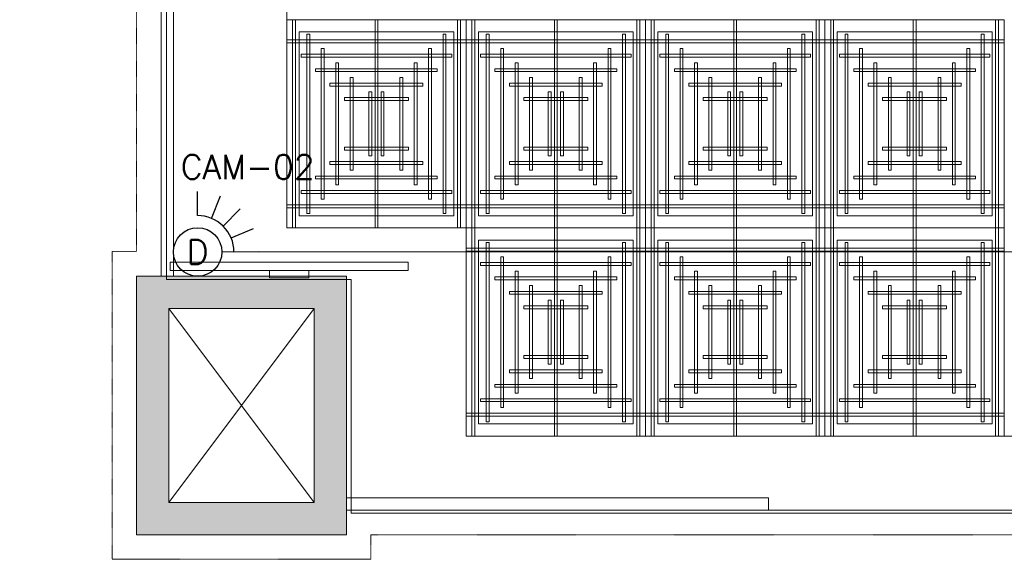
# Model space of a CAD drawing. Header units: millimetres. Extents: x 49250 to 72845, y -20157 to 18303.
# Tile 2 of 16: x 49427 to 55532, y 0 to 3344. Entities that reach past the tile are written whole.
import ezdxf
from ezdxf.enums import TextEntityAlignment as Align

# ---------------------------------------------------------------- set-up
doc = ezdxf.new("R2010")
doc.units = ezdxf.units.MM
doc.header["$MEASUREMENT"] = 0
doc.linetypes.add('HIDDENX2', pattern=[0.75, 0.5, -0.25])
doc.linetypes.add('IRISH HOUSE_FF46_HYD AIRPORT_HVAC DUCTING LAYOUT 3$0$( Dashed )', pattern=[0.75, 0.5, -0.25])
doc.layers.get('0').update_dxf_attribs({"lineweight": 5})
for name, color, linetype in [('ELV-CCTV-SYSTEM-EQP', 5, 'Continuous'), ('IRISH HOUSE_FF46_HYD AIRPORT_HVAC DUCTING LAYOUT 3$0$Flooring', 8, 'Continuous'), ('IRISH HOUSE_FF46_HYD AIRPORT_HVAC DUCTING LAYOUT 3$0$RCP LAYOUT', 8, 'Continuous')]:
    doc.layers.add(name, color=color, linetype=linetype)
for name, color, linetype, lineweight in [('IRISH HOUSE_FF46_HYD AIRPORT_HVAC DUCTING LAYOUT 3$0$00 Structural', 2, 'Continuous', 25), ('IRISH HOUSE_FF46_HYD AIRPORT_HVAC DUCTING LAYOUT 3$0$02 Furniture', 14, 'Continuous', 25), ('IRISH HOUSE_FF46_HYD AIRPORT_HVAC DUCTING LAYOUT 3$0$02_Elevation 00', 8, 'Continuous', 9), ('IRISH HOUSE_FF46_HYD AIRPORT_HVAC DUCTING LAYOUT 3$0$03 Partition', 152, 'Continuous', 25), ('IRISH HOUSE_FF46_HYD AIRPORT_HVAC DUCTING LAYOUT 3$0$08_Hatch', 140, 'Continuous', 9), ('IRISH HOUSE_FF46_HYD AIRPORT_HVAC DUCTING LAYOUT 3$0$Ceiling', 14, 'Continuous', 9), ('IRISH HOUSE_FF46_HYD AIRPORT_HVAC DUCTING LAYOUT 3$0$Furniture', 14, 'Continuous', 9), ('IRISH HOUSE_FF46_HYD AIRPORT_HVAC DUCTING LAYOUT 3$0$Grey', 8, 'Continuous', 9), ('M-MEP-ELPR-EQUIP', 6, 'Continuous', 20), ('M-MEP-ELTV-CABLE', 96, 'HIDDENX2', 20), ('M-MEP-GEN', 7, 'Continuous', 5)]:
    doc.layers.add(name, color=color, linetype=linetype, lineweight=lineweight)
doc.styles.get("Standard").update_dxf_attribs({"font": 'romans.shx'})

# ---------------------------------------------------------------- blocks, each defined once
blk = doc.blocks.new('IRISH HOUSE_FF46_HYD AIRPORT_HVAC DUCTING LAYOUT 3$0$IRISH HOUSE-RCP LAYOUT')
at = {"lineweight": 0, "ltscale": 0.25}
h = blk.add_hatch(color=8, dxfattribs=at)
h.dxf.hatch_style = 1
h.paths.add_polyline_path([(-194.6, -7416.7), (-194.6, -9019.3), (1106, -9019.3), (1106, -7416.7)])
h.paths.add_polyline_path([(5.8, -7617.1), (5.8, -8818.9), (905.6, -8818.9), (905.6, -7617.1)], flags=16)
h.paths.add_polyline_path([(0, -919.6, 1), (0, 919.6, 1)])
h = blk.add_hatch(color=8, dxfattribs=at)
h.dxf.hatch_style = 1
h.paths.add_polyline_path([(-194.6, -7416.7), (-194.6, -9019.3), (1106, -9019.3), (1106, -7416.7)])
h.paths.add_polyline_path([(5.8, -7617.1), (5.8, -8818.9), (905.6, -8818.9), (905.6, -7617.1)], flags=16)
h.paths.add_polyline_path([(919.7, 0, 1), (-919.6, 0, 1)])
h = blk.add_hatch(color=8, dxfattribs=at)
h.dxf.hatch_style = 1
h.paths.add_polyline_path([(-194.6, -7416.7), (-194.6, -9019.3), (1106, -9019.3), (1106, -7416.7)])
h.paths.add_polyline_path([(5.8, -7617.1), (5.8, -8818.9), (905.6, -8818.9), (905.6, -7617.1)], flags=16)
h.paths.add_polyline_path([(0, -919.6, 1), (0, 919.6, 1)])
at = {"color": 8, "lineweight": 0, "ltscale": 0.25}
for p, q in [((736.3, -7118.1), (736.3, -1954.5)), ((736.3, -7118.1), (736.3, -5827.2)), ((736.3, -5827.2), (1848.5, -5827.2)), ((2960.8, -5827.2), (1848.5, -5827.2)), ((1848.5, -5827.2), (1848.5, -7118.1)), ((1848.5, -5827.2), (1848.5, -7118.1)), ((2960.8, -7118.1), (2960.8, -5827.2)), ((2960.8, -5827.2), (4073.1, -5827.2)), ((2960.8, -7118.1), (2960.8, -5827.2)), ((4073.1, -5827.2), (4073.1, -7118.1)), ((5185.4, -5827.2), (4073.1, -5827.2)), ((4073.1, -5827.2), (4073.1, -7118.1)), ((5185.4, -7118.1), (5185.4, -5827.2)), ((812.5, -7041.9), (812.5, -5903.4)), ((812.5, -5903.4), (1772.3, -5903.4)), ((1772.3, -5903.4), (1772.3, -7041.9)), ((2884.6, -5903.4), (1924.7, -5903.4)), ((1924.7, -5903.4), (1924.7, -7041.9)), ((2884.6, -7041.9), (2884.6, -5903.4)), ((3037, -7041.9), (3037, -5903.4)), ((3037, -5903.4), (3996.9, -5903.4)), ((3996.9, -5903.4), (3996.9, -7041.9)), ((5109.2, -5903.4), (4149.3, -5903.4)), ((4149.3, -5903.4), (4149.3, -7041.9)), ((5109.2, -7041.9), (5109.2, -5903.4)), ((1772.3, -7041.9), (812.5, -7041.9)), ((1924.7, -7041.9), (2884.6, -7041.9)), ((3996.9, -7041.9), (3037, -7041.9)), ((4149.3, -7041.9), (5109.2, -7041.9)), ((1848.5, -7118.1), (736.3, -7118.1)), ((1848.5, -7118.1), (736.3, -7118.1)), ((1848.5, -8409.1), (1848.5, -7118.1)), ((1848.5, -7118.1), (2960.8, -7118.1)), ((1848.5, -8409.1), (1848.5, -7118.1)), ((1848.5, -7118.1), (2960.8, -7118.1)), ((4073.1, -7118.1), (2960.8, -7118.1)), ((2960.8, -7118.1), (2960.8, -8409.1)), ((4073.1, -7118.1), (2960.8, -7118.1)), ((2960.8, -7118.1), (2960.8, -8409.1)), ((4073.1, -8409.1), (4073.1, -7118.1)), ((4073.1, -7118.1), (5185.4, -7118.1)), ((4073.1, -8409.1), (4073.1, -7118.1)), ((4073.1, -7118.1), (5185.4, -7118.1)), ((5185.4, -7118.1), (5185.4, -8409.1)), ((1924.7, -7194.3), (2884.6, -7194.3)), ((1924.7, -8332.9), (1924.7, -7194.3)), ((2884.6, -7194.3), (2884.6, -8332.9)), ((3996.9, -7194.3), (3037, -7194.3)), ((3037, -7194.3), (3037, -8332.9)), ((3996.9, -8332.9), (3996.9, -7194.3)), ((4149.3, -7194.3), (5109.2, -7194.3)), ((4149.3, -8332.9), (4149.3, -7194.3)), ((5109.2, -7194.3), (5109.2, -8332.9)), ((5.8, -8818.9), (905.6, -7617.1)), ((5.8, -7617.1), (905.6, -8818.9)), ((5.8, -8818.9), (905.6, -7617.1)), ((5.8, -7617.1), (905.6, -8818.9)), ((5.8, -8818.9), (905.6, -7617.1)), ((5.8, -7617.1), (905.6, -8818.9)), ((2884.6, -8332.9), (1924.7, -8332.9)), ((3037, -8332.9), (3996.9, -8332.9)), ((5109.2, -8332.9), (4149.3, -8332.9)), ((10746.8, -8409.1), (1848.5, -8409.1)), ((2960.8, -8409.1), (1848.5, -8409.1)), ((2960.8, -8409.1), (4073.1, -8409.1)), ((5185.4, -8409.1), (4073.1, -8409.1))]:
    blk.add_line(p, q, dxfattribs=at)
at = {"layer": 'IRISH HOUSE_FF46_HYD AIRPORT_HVAC DUCTING LAYOUT 3$0$00 Structural', "color": 8, "lineweight": 0, "ltscale": 0.25}
for p, q in [((-194.6, -9019.3), (-194.6, -7416.7)), ((-194.6, -7416.7), (1106, -7416.7)), ((-194.6, -9019.3), (-194.6, -7416.7)), ((-194.6, -7416.7), (1106, -7416.7)), ((-194.6, -9019.3), (-194.6, -7416.7)), ((-194.6, -7416.7), (1106, -7416.7)), ((1106, -7416.7), (1106, -9019.3)), ((1106, -7416.7), (1106, -9019.3)), ((1106, -7416.7), (1106, -9019.3)), ((5.8, -8818.9), (5.8, -7617.1)), ((5.8, -7617.1), (905.6, -7617.1)), ((5.8, -8818.9), (5.8, -7617.1)), ((5.8, -7617.1), (905.6, -7617.1)), ((5.8, -8818.9), (5.8, -7617.1)), ((5.8, -7617.1), (905.6, -7617.1)), ((905.6, -7617.1), (905.6, -8818.9)), ((905.6, -7617.1), (905.6, -8818.9)), ((905.6, -7617.1), (905.6, -8818.9)), ((905.6, -8818.9), (5.8, -8818.9)), ((905.6, -8818.9), (5.8, -8818.9)), ((905.6, -8818.9), (5.8, -8818.9)), ((1106, -9019.3), (-194.6, -9019.3)), ((1106, -9019.3), (-194.6, -9019.3)), ((1106, -9019.3), (-194.6, -9019.3))]:
    blk.add_line(p, q, dxfattribs=at)
at = {"layer": 'IRISH HOUSE_FF46_HYD AIRPORT_HVAC DUCTING LAYOUT 3$0$02 Furniture', "color": 8, "lineweight": 0, "ltscale": 0.25}
for p, q in [((1489.2, -7330.4), (14, -7330.4)), ((14, -7330.4), (14, -7381.2)), ((14, -7381.2), (1489.2, -7381.2)), ((629, -7381.2), (874.2, -7381.2)), ((629, -7426.6), (629, -7381.2)), ((874.2, -7381.2), (874.2, -7426.6)), ((1489.2, -7381.2), (1489.2, -7330.4)), ((874.2, -7426.6), (629, -7426.6))]:
    blk.add_line(p, q, dxfattribs=at)
at = {"layer": 'IRISH HOUSE_FF46_HYD AIRPORT_HVAC DUCTING LAYOUT 3$0$02_Elevation 00', "color": 8, "lineweight": 0, "ltscale": 0.25}
blk.add_line((3685.5, -8866.9), (8188.7, -8866.9), dxfattribs=at)
at = {"layer": 'IRISH HOUSE_FF46_HYD AIRPORT_HVAC DUCTING LAYOUT 3$0$03 Partition', "color": 8, "lineweight": 0, "ltscale": 0.25}
for p, q in [((-42.2, -7416.7), (-42.2, -5030.7)), ((1106, -8866.9), (1106, -8866.9)), ((1106, -8866.9), (3685.5, -8866.9)), ((3685.5, -8866.9), (1106, -8866.9)), ((3685.5, -8866.9), (3685.5, -8866.9))]:
    blk.add_line(p, q, dxfattribs=at)
at = {"layer": 'IRISH HOUSE_FF46_HYD AIRPORT_HVAC DUCTING LAYOUT 3$0$08_Hatch', "color": 8, "lineweight": 0, "ltscale": 0.25}
for p, q in [((1106, -8790.7), (3722.4, -8790.7)), ((1106, -8866.9), (3722.4, -8866.9))]:
    blk.add_line(p, q, dxfattribs=at)
at = {"layer": 'IRISH HOUSE_FF46_HYD AIRPORT_HVAC DUCTING LAYOUT 3$0$Ceiling', "color": 8, "lineweight": 0, "ltscale": 0.25}
for p, q in [((789.9, -5827.2), (772, -5827.2)), ((772, -5827.2), (772, -7118.1)), ((789.9, -7118.1), (789.9, -5827.2)), ((1283.5, -7118.1), (1283.5, -5827.2)), ((1283.5, -5827.2), (1301.3, -5827.2)), ((1301.3, -5827.2), (1301.3, -7118.1)), ((1794.9, -7118.1), (1794.9, -5827.2)), ((1794.9, -5827.2), (1812.8, -5827.2)), ((1812.8, -5827.2), (1812.8, -7118.1)), ((1902.2, -5827.2), (1884.3, -5827.2)), ((1884.3, -5827.2), (1884.3, -7118.1)), ((1902.2, -7118.1), (1902.2, -5827.2)), ((2413.6, -5827.2), (2395.8, -5827.2)), ((2395.8, -5827.2), (2395.8, -7118.1)), ((2413.6, -7118.1), (2413.6, -5827.2)), ((2907.2, -7118.1), (2907.2, -5827.2)), ((2907.2, -5827.2), (2925.1, -5827.2)), ((2925.1, -5827.2), (2925.1, -7118.1)), ((3014.4, -5827.2), (2996.6, -5827.2)), ((2996.6, -5827.2), (2996.6, -7118.1)), ((3014.4, -7118.1), (3014.4, -5827.2)), ((3508, -7118.1), (3508, -5827.2)), ((3508, -5827.2), (3525.9, -5827.2)), ((3525.9, -5827.2), (3525.9, -7118.1)), ((4019.5, -7118.1), (4019.5, -5827.2)), ((4019.5, -5827.2), (4037.4, -5827.2)), ((4037.4, -5827.2), (4037.4, -7118.1)), ((4126.7, -5827.2), (4108.9, -5827.2)), ((4108.9, -5827.2), (4108.9, -7118.1)), ((4126.7, -7118.1), (4126.7, -5827.2)), ((4638.2, -5827.2), (4620.3, -5827.2)), ((4620.3, -5827.2), (4620.3, -7118.1)), ((4638.2, -7118.1), (4638.2, -5827.2)), ((5131.8, -7118.1), (5131.8, -5827.2)), ((5131.8, -5827.2), (5149.6, -5827.2)), ((5149.6, -5827.2), (5149.6, -7118.1)), ((861.4, -7028.8), (861.4, -5916.6)), ((861.4, -5916.6), (879.3, -5916.6)), ((879.3, -5916.6), (879.3, -7028.8)), ((1705.6, -7028.8), (1705.6, -5916.6)), ((1705.6, -5916.6), (1723.4, -5916.6)), ((1723.4, -5916.6), (1723.4, -7028.8)), ((1991.5, -5916.6), (1973.7, -5916.6)), ((1973.7, -5916.6), (1973.7, -7028.8)), ((1991.5, -7028.8), (1991.5, -5916.6)), ((2835.7, -5916.6), (2817.8, -5916.6)), ((2817.8, -5916.6), (2817.8, -7028.8)), ((2835.7, -7028.8), (2835.7, -5916.6)), ((3085.9, -7028.8), (3085.9, -5916.6)), ((3085.9, -5916.6), (3103.8, -5916.6)), ((3103.8, -5916.6), (3103.8, -7028.8)), ((3930.1, -7028.8), (3930.1, -5916.6)), ((3930.1, -5916.6), (3948, -5916.6)), ((3948, -5916.6), (3948, -7028.8)), ((4216.1, -5916.6), (4198.2, -5916.6)), ((4198.2, -5916.6), (4198.2, -7028.8)), ((4216.1, -7028.8), (4216.1, -5916.6)), ((5060.3, -5916.6), (5042.4, -5916.6)), ((5042.4, -5916.6), (5042.4, -7028.8)), ((5060.3, -7028.8), (5060.3, -5916.6)), ((1848.5, -5952.3), (736.3, -5952.3)), ((736.3, -5952.3), (736.3, -5970.2)), ((736.3, -5970.2), (1848.5, -5970.2)), ((1848.5, -5970.2), (1848.5, -5952.3)), ((1848.5, -5952.3), (2960.8, -5952.3)), ((1848.5, -5970.2), (1848.5, -5952.3)), ((2960.8, -5970.2), (1848.5, -5970.2)), ((4073.1, -5952.3), (2960.8, -5952.3)), ((2960.8, -5952.3), (2960.8, -5970.2)), ((2960.8, -5952.3), (2960.8, -5970.2)), ((2960.8, -5970.2), (4073.1, -5970.2)), ((4073.1, -5970.2), (4073.1, -5952.3)), ((4073.1, -5970.2), (4073.1, -5952.3)), ((4073.1, -5952.3), (5185.4, -5952.3)), ((5185.4, -5970.2), (4073.1, -5970.2)), ((5185.4, -5952.3), (5185.4, -5970.2)), ((825.6, -6041.7), (825.6, -6059.6)), ((1759.1, -6041.7), (825.6, -6041.7)), ((950.7, -6939.4), (950.7, -6006)), ((950.7, -6006), (968.6, -6006)), ((968.6, -6006), (968.6, -6939.4)), ((1616.2, -6939.4), (1616.2, -6006)), ((1616.2, -6006), (1634.1, -6006)), ((1634.1, -6006), (1634.1, -6939.4)), ((1759.1, -6059.6), (1759.1, -6041.7)), ((1938, -6059.6), (1938, -6041.7)), ((1938, -6041.7), (2871.5, -6041.7)), ((2080.9, -6006), (2063, -6006)), ((2063, -6006), (2063, -6939.4)), ((2080.9, -6939.4), (2080.9, -6006)), ((2746.4, -6006), (2728.5, -6006)), ((2728.5, -6006), (2728.5, -6939.4)), ((2746.4, -6939.4), (2746.4, -6006)), ((2871.5, -6041.7), (2871.5, -6059.6)), ((3050.2, -6041.7), (3050.2, -6059.6)), ((3983.6, -6041.7), (3050.2, -6041.7)), ((3175.3, -6939.4), (3175.3, -6006)), ((3175.3, -6006), (3193.2, -6006)), ((3193.2, -6006), (3193.2, -6939.4)), ((3840.8, -6939.4), (3840.8, -6006)), ((3840.8, -6006), (3858.6, -6006)), ((3858.6, -6006), (3858.6, -6939.4)), ((3983.6, -6059.6), (3983.6, -6041.7)), ((4162.6, -6059.6), (4162.6, -6041.7)), ((4162.6, -6041.7), (5096, -6041.7)), ((4305.5, -6006), (4287.6, -6006)), ((4287.6, -6006), (4287.6, -6939.4)), ((4305.5, -6939.4), (4305.5, -6006)), ((4970.9, -6006), (4953, -6006)), ((4953, -6006), (4953, -6939.4)), ((4970.9, -6939.4), (4970.9, -6006)), ((5096, -6041.7), (5096, -6059.6)), ((825.6, -6059.6), (1759.1, -6059.6)), ((1040.1, -6850.1), (1040.1, -6095.3)), ((1040.1, -6095.3), (1058, -6095.3)), ((1058, -6095.3), (1058, -6850.1)), ((1526.8, -6850.1), (1526.8, -6095.3)), ((1526.8, -6095.3), (1544.7, -6095.3)), ((1544.7, -6095.3), (1544.7, -6850.1)), ((2871.5, -6059.6), (1938, -6059.6)), ((2170.3, -6095.3), (2152.4, -6095.3)), ((2152.4, -6095.3), (2152.4, -6850.1)), ((2170.3, -6850.1), (2170.3, -6095.3)), ((2657, -6095.3), (2639.1, -6095.3)), ((2639.1, -6095.3), (2639.1, -6850.1)), ((2657, -6850.1), (2657, -6095.3)), ((3050.2, -6059.6), (3983.6, -6059.6)), ((3264.7, -6850.1), (3264.7, -6095.3)), ((3264.7, -6095.3), (3282.5, -6095.3)), ((3282.5, -6095.3), (3282.5, -6850.1)), ((3751.4, -6850.1), (3751.4, -6095.3)), ((3751.4, -6095.3), (3769.3, -6095.3)), ((3769.3, -6095.3), (3769.3, -6850.1)), ((5096, -6059.6), (4162.6, -6059.6)), ((4394.8, -6095.3), (4376.9, -6095.3)), ((4376.9, -6095.3), (4376.9, -6850.1)), ((4394.8, -6850.1), (4394.8, -6095.3)), ((4881.5, -6095.3), (4863.7, -6095.3)), ((4863.7, -6095.3), (4863.7, -6850.1)), ((4881.5, -6850.1), (4881.5, -6095.3)), ((915, -6131.1), (915, -6148.9)), ((1669.7, -6131.1), (915, -6131.1)), ((915, -6148.9), (1669.7, -6148.9)), ((1669.7, -6148.9), (1669.7, -6131.1)), ((2027.4, -6148.9), (2027.4, -6131.1)), ((2027.4, -6131.1), (2782.1, -6131.1)), ((2782.1, -6148.9), (2027.4, -6148.9)), ((2782.1, -6131.1), (2782.1, -6148.9)), ((3139.5, -6131.1), (3139.5, -6148.9)), ((3894.2, -6131.1), (3139.5, -6131.1)), ((3139.5, -6148.9), (3894.2, -6148.9)), ((3894.2, -6148.9), (3894.2, -6131.1)), ((4252, -6148.9), (4252, -6131.1)), ((4252, -6131.1), (5006.7, -6131.1)), ((5006.7, -6148.9), (4252, -6148.9)), ((5006.7, -6131.1), (5006.7, -6148.9)), ((1004.4, -6220.4), (1004.4, -6238.3)), ((1580.4, -6220.4), (1004.4, -6220.4)), ((1129.5, -6760.7), (1129.5, -6184.7)), ((1129.5, -6184.7), (1147.3, -6184.7)), ((1147.3, -6184.7), (1147.3, -6760.7)), ((1455.3, -6184.7), (1437.4, -6184.7)), ((1437.4, -6184.7), (1437.4, -6760.7)), ((1455.3, -6760.7), (1455.3, -6184.7)), ((1580.4, -6238.3), (1580.4, -6220.4)), ((2116.7, -6238.3), (2116.7, -6220.4)), ((2116.7, -6220.4), (2692.7, -6220.4)), ((2241.8, -6760.7), (2241.8, -6184.7)), ((2241.8, -6184.7), (2259.7, -6184.7)), ((2259.7, -6184.7), (2259.7, -6760.7)), ((2567.6, -6184.7), (2549.8, -6184.7)), ((2549.8, -6184.7), (2549.8, -6760.7)), ((2567.6, -6760.7), (2567.6, -6184.7)), ((2692.7, -6220.4), (2692.7, -6238.3)), ((3228.9, -6220.4), (3228.9, -6238.3)), ((3804.9, -6220.4), (3228.9, -6220.4)), ((3354, -6760.7), (3354, -6184.7)), ((3354, -6184.7), (3371.9, -6184.7)), ((3371.9, -6184.7), (3371.9, -6760.7)), ((3679.8, -6184.7), (3661.9, -6184.7)), ((3661.9, -6184.7), (3661.9, -6760.7)), ((3679.8, -6760.7), (3679.8, -6184.7)), ((3804.9, -6238.3), (3804.9, -6220.4)), ((4341.3, -6238.3), (4341.3, -6220.4)), ((4341.3, -6220.4), (4917.3, -6220.4)), ((4466.4, -6760.7), (4466.4, -6184.7)), ((4466.4, -6184.7), (4484.3, -6184.7)), ((4484.3, -6184.7), (4484.3, -6760.7)), ((4792.2, -6184.7), (4774.3, -6184.7)), ((4774.3, -6184.7), (4774.3, -6760.7)), ((4792.2, -6760.7), (4792.2, -6184.7)), ((4917.3, -6220.4), (4917.3, -6238.3)), ((1004.4, -6238.3), (1580.4, -6238.3)), ((1245.6, -6671.3), (1245.6, -6274.1)), ((1245.6, -6274.1), (1263.5, -6274.1)), ((1263.5, -6274.1), (1263.5, -6671.3)), ((1339.1, -6274.1), (1321.2, -6274.1)), ((1321.2, -6274.1), (1321.2, -6671.3)), ((1339.1, -6671.3), (1339.1, -6274.1)), ((2692.7, -6238.3), (2116.7, -6238.3)), ((2358, -6671.3), (2358, -6274.1)), ((2358, -6274.1), (2375.9, -6274.1)), ((2375.9, -6274.1), (2375.9, -6671.3)), ((2451.5, -6274.1), (2433.6, -6274.1)), ((2433.6, -6274.1), (2433.6, -6671.3)), ((2451.5, -6671.3), (2451.5, -6274.1)), ((3228.9, -6238.3), (3804.9, -6238.3)), ((3470.2, -6671.3), (3470.2, -6274.1)), ((3470.2, -6274.1), (3488.1, -6274.1)), ((3488.1, -6274.1), (3488.1, -6671.3)), ((3563.6, -6274.1), (3545.8, -6274.1)), ((3545.8, -6274.1), (3545.8, -6671.3)), ((3563.6, -6671.3), (3563.6, -6274.1)), ((4917.3, -6238.3), (4341.3, -6238.3)), ((4582.6, -6671.3), (4582.6, -6274.1)), ((4582.6, -6274.1), (4600.4, -6274.1)), ((4600.4, -6274.1), (4600.4, -6671.3)), ((4676, -6274.1), (4658.1, -6274.1)), ((4658.1, -6274.1), (4658.1, -6671.3)), ((4676, -6671.3), (4676, -6274.1)), ((1093.7, -6309.8), (1093.7, -6327.7)), ((1491, -6309.8), (1093.7, -6309.8)), ((1093.7, -6327.7), (1491, -6327.7)), ((1491, -6327.7), (1491, -6309.8)), ((2206.1, -6327.7), (2206.1, -6309.8)), ((2206.1, -6309.8), (2603.4, -6309.8)), ((2603.4, -6327.7), (2206.1, -6327.7)), ((2603.4, -6309.8), (2603.4, -6327.7)), ((3318.3, -6309.8), (3318.3, -6327.7)), ((3715.6, -6309.8), (3318.3, -6309.8)), ((3318.3, -6327.7), (3715.6, -6327.7)), ((3715.6, -6327.7), (3715.6, -6309.8)), ((4430.7, -6327.7), (4430.7, -6309.8)), ((4430.7, -6309.8), (4827.9, -6309.8)), ((4827.9, -6327.7), (4430.7, -6327.7)), ((4827.9, -6309.8), (4827.9, -6327.7)), ((1093.7, -6635.6), (1093.7, -6617.7)), ((1093.7, -6617.7), (1491, -6617.7)), ((1491, -6635.6), (1093.7, -6635.6)), ((1491, -6617.7), (1491, -6635.6)), ((2603.4, -6617.7), (2206.1, -6617.7)), ((2206.1, -6617.7), (2206.1, -6635.6)), ((2206.1, -6635.6), (2603.4, -6635.6)), ((2603.4, -6635.6), (2603.4, -6617.7)), ((3318.3, -6635.6), (3318.3, -6617.7)), ((3318.3, -6617.7), (3715.6, -6617.7)), ((3715.6, -6635.6), (3318.3, -6635.6)), ((3715.6, -6617.7), (3715.6, -6635.6)), ((4827.9, -6617.7), (4430.7, -6617.7)), ((4430.7, -6617.7), (4430.7, -6635.6)), ((4430.7, -6635.6), (4827.9, -6635.6)), ((4827.9, -6635.6), (4827.9, -6617.7)), ((1004.4, -6725), (1004.4, -6707.1)), ((1004.4, -6707.1), (1580.4, -6707.1)), ((1263.5, -6671.3), (1245.6, -6671.3)), ((1321.2, -6671.3), (1339.1, -6671.3)), ((1580.4, -6707.1), (1580.4, -6725)), ((2692.7, -6707.1), (2116.7, -6707.1)), ((2116.7, -6707.1), (2116.7, -6725)), ((2375.9, -6671.3), (2358, -6671.3)), ((2433.6, -6671.3), (2451.5, -6671.3)), ((2692.7, -6725), (2692.7, -6707.1)), ((3228.9, -6725), (3228.9, -6707.1)), ((3228.9, -6707.1), (3804.9, -6707.1)), ((3488.1, -6671.3), (3470.2, -6671.3)), ((3545.8, -6671.3), (3563.6, -6671.3)), ((3804.9, -6707.1), (3804.9, -6725)), ((4917.3, -6707.1), (4341.3, -6707.1)), ((4341.3, -6707.1), (4341.3, -6725)), ((4600.4, -6671.3), (4582.6, -6671.3)), ((4658.1, -6671.3), (4676, -6671.3)), ((4917.3, -6725), (4917.3, -6707.1)), ((1580.4, -6725), (1004.4, -6725)), ((1147.3, -6760.7), (1129.5, -6760.7)), ((1437.4, -6760.7), (1455.3, -6760.7)), ((2116.7, -6725), (2692.7, -6725)), ((2259.7, -6760.7), (2241.8, -6760.7)), ((2549.8, -6760.7), (2567.6, -6760.7)), ((3804.9, -6725), (3228.9, -6725)), ((3371.9, -6760.7), (3354, -6760.7)), ((3661.9, -6760.7), (3679.8, -6760.7)), ((4341.3, -6725), (4917.3, -6725)), ((4484.3, -6760.7), (4466.4, -6760.7)), ((4774.3, -6760.7), (4792.2, -6760.7)), ((915, -6814.3), (915, -6796.4)), ((915, -6796.4), (1669.7, -6796.4)), ((1669.7, -6814.3), (915, -6814.3)), ((1669.7, -6796.4), (1669.7, -6814.3)), ((2782.1, -6796.4), (2027.4, -6796.4)), ((2027.4, -6796.4), (2027.4, -6814.3)), ((2027.4, -6814.3), (2782.1, -6814.3)), ((2782.1, -6814.3), (2782.1, -6796.4)), ((3139.6, -6814.3), (3139.6, -6796.4)), ((3139.6, -6796.4), (3894.3, -6796.4)), ((3894.3, -6814.3), (3139.6, -6814.3)), ((3894.3, -6796.4), (3894.3, -6814.3)), ((5006.7, -6796.4), (4251.9, -6796.4)), ((4251.9, -6796.4), (4251.9, -6814.3)), ((4251.9, -6814.3), (5006.7, -6814.3)), ((5006.7, -6814.3), (5006.7, -6796.4)), ((825.6, -6903.7), (825.6, -6885.8)), ((825.6, -6885.8), (1759.1, -6885.8)), ((1058, -6850.1), (1040.1, -6850.1)), ((1544.7, -6850.1), (1526.8, -6850.1)), ((1759.1, -6885.8), (1759.1, -6903.7)), ((2871.5, -6885.8), (1938, -6885.8)), ((1938, -6885.8), (1938, -6903.7)), ((2152.4, -6850.1), (2170.3, -6850.1)), ((2639.1, -6850.1), (2657, -6850.1)), ((2871.5, -6903.7), (2871.5, -6885.8)), ((3050.2, -6903.7), (3050.2, -6885.8)), ((3050.2, -6885.8), (3983.6, -6885.8)), ((3282.5, -6850.1), (3264.7, -6850.1)), ((3769.3, -6850.1), (3751.4, -6850.1)), ((3983.6, -6885.8), (3983.6, -6903.7)), ((5096, -6885.8), (4162.6, -6885.8)), ((4162.6, -6885.8), (4162.6, -6903.7)), ((4376.9, -6850.1), (4394.8, -6850.1)), ((4863.7, -6850.1), (4881.5, -6850.1)), ((5096, -6903.7), (5096, -6885.8)), ((1759.1, -6903.7), (825.6, -6903.7)), ((968.6, -6939.4), (950.7, -6939.4)), ((1634.1, -6939.4), (1616.2, -6939.4)), ((1938, -6903.7), (2871.5, -6903.7)), ((2063, -6939.4), (2080.9, -6939.4)), ((2728.5, -6939.4), (2746.4, -6939.4)), ((3983.6, -6903.7), (3050.2, -6903.7)), ((3193.2, -6939.4), (3175.3, -6939.4)), ((3858.6, -6939.4), (3840.8, -6939.4)), ((4162.6, -6903.7), (5096, -6903.7)), ((4287.6, -6939.4), (4305.5, -6939.4)), ((4953, -6939.4), (4970.9, -6939.4)), ((736.3, -6975.2), (1848.5, -6975.2)), ((736.3, -6993), (736.3, -6975.2)), ((1848.5, -6993), (736.3, -6993)), ((2960.8, -6975.2), (1848.5, -6975.2)), ((1848.5, -6975.2), (1848.5, -6993)), ((1848.5, -6975.2), (1848.5, -6993)), ((1848.5, -6993), (2960.8, -6993)), ((2960.8, -6975.2), (4073.1, -6975.2)), ((2960.8, -6993), (2960.8, -6975.2)), ((2960.8, -6993), (2960.8, -6975.2)), ((4073.1, -6993), (2960.8, -6993)), ((4073.1, -6975.2), (4073.1, -6993)), ((5185.4, -6975.2), (4073.1, -6975.2)), ((4073.1, -6975.2), (4073.1, -6993)), ((4073.1, -6993), (5185.4, -6993)), ((5185.4, -6993), (5185.4, -6975.2)), ((879.3, -7028.8), (861.4, -7028.8)), ((1723.4, -7028.8), (1705.6, -7028.8)), ((1973.7, -7028.8), (1991.5, -7028.8)), ((2817.8, -7028.8), (2835.7, -7028.8)), ((3103.8, -7028.8), (3085.9, -7028.8)), ((3948, -7028.8), (3930.1, -7028.8)), ((4198.2, -7028.8), (4216.1, -7028.8)), ((5042.4, -7028.8), (5060.3, -7028.8)), ((772, -7118.1), (789.9, -7118.1)), ((1301.3, -7118.1), (1283.5, -7118.1)), ((1812.8, -7118.1), (1794.9, -7118.1)), ((1884.3, -7118.1), (1902.2, -7118.1)), ((1884.3, -8409.1), (1884.3, -7118.1)), ((1884.3, -7118.1), (1902.2, -7118.1)), ((1902.2, -7118.1), (1902.2, -8409.1)), ((2395.8, -7118.1), (2413.6, -7118.1)), ((2395.8, -8409.1), (2395.8, -7118.1)), ((2395.8, -7118.1), (2413.6, -7118.1)), ((2413.6, -7118.1), (2413.6, -8409.1)), ((2925.1, -7118.1), (2907.2, -7118.1)), ((2907.2, -7118.1), (2907.2, -8409.1)), ((2925.1, -7118.1), (2907.2, -7118.1)), ((2925.1, -8409.1), (2925.1, -7118.1)), ((2996.6, -7118.1), (3014.4, -7118.1)), ((2996.6, -8409.1), (2996.6, -7118.1)), ((2996.6, -7118.1), (3014.4, -7118.1)), ((3014.4, -7118.1), (3014.4, -8409.1)), ((3525.9, -7118.1), (3508, -7118.1)), ((3508, -7118.1), (3508, -8409.1)), ((3525.9, -7118.1), (3508, -7118.1)), ((3525.9, -8409.1), (3525.9, -7118.1)), ((4037.4, -7118.1), (4019.5, -7118.1)), ((4019.5, -7118.1), (4019.5, -8409.1)), ((4037.4, -7118.1), (4019.5, -7118.1)), ((4037.4, -8409.1), (4037.4, -7118.1)), ((4108.9, -7118.1), (4126.7, -7118.1)), ((4108.9, -8409.1), (4108.9, -7118.1)), ((4108.9, -7118.1), (4126.7, -7118.1)), ((4126.7, -7118.1), (4126.7, -8409.1)), ((4620.3, -7118.1), (4638.2, -7118.1)), ((4620.3, -8409.1), (4620.3, -7118.1)), ((4620.3, -7118.1), (4638.2, -7118.1)), ((4638.2, -7118.1), (4638.2, -8409.1)), ((5149.6, -7118.1), (5131.8, -7118.1)), ((5131.8, -7118.1), (5131.8, -8409.1)), ((5149.6, -7118.1), (5131.8, -7118.1)), ((5149.6, -8409.1), (5149.6, -7118.1)), ((1848.5, -7261.1), (1848.5, -7243.3)), ((1848.5, -7243.3), (2960.8, -7243.3)), ((2960.8, -7261.1), (1848.5, -7261.1)), ((1973.7, -7207.5), (1991.5, -7207.5)), ((1973.7, -8319.7), (1973.7, -7207.5)), ((1991.5, -7207.5), (1991.5, -8319.7)), ((2817.8, -7207.5), (2835.7, -7207.5)), ((2817.8, -8319.7), (2817.8, -7207.5)), ((2835.7, -7207.5), (2835.7, -8319.7)), ((4073.1, -7243.3), (2960.8, -7243.3)), ((2960.8, -7243.3), (2960.8, -7261.1)), ((2960.8, -7243.3), (2960.8, -7261.1)), ((2960.8, -7261.1), (4073.1, -7261.1)), ((3103.8, -7207.5), (3085.9, -7207.5)), ((3085.9, -7207.5), (3085.9, -8319.7)), ((3103.8, -8319.7), (3103.8, -7207.5)), ((3948, -7207.5), (3930.1, -7207.5)), ((3930.1, -7207.5), (3930.1, -8319.7)), ((3948, -8319.7), (3948, -7207.5)), ((4073.1, -7261.1), (4073.1, -7243.3)), ((4073.1, -7261.1), (4073.1, -7243.3)), ((4073.1, -7243.3), (5185.4, -7243.3)), ((5185.4, -7261.1), (4073.1, -7261.1)), ((4198.2, -7207.5), (4216.1, -7207.5)), ((4198.2, -8319.7), (4198.2, -7207.5)), ((4216.1, -7207.5), (4216.1, -8319.7)), ((5042.4, -7207.5), (5060.3, -7207.5)), ((5042.4, -8319.7), (5042.4, -7207.5)), ((5060.3, -7207.5), (5060.3, -8319.7)), ((5185.4, -7243.3), (5185.4, -7261.1)), ((2063, -7296.9), (2080.9, -7296.9)), ((2063, -8230.3), (2063, -7296.9)), ((2080.9, -7296.9), (2080.9, -8230.3)), ((2728.5, -7296.9), (2746.4, -7296.9)), ((2728.5, -8230.3), (2728.5, -7296.9)), ((2746.4, -7296.9), (2746.4, -8230.3)), ((3193.2, -7296.9), (3175.3, -7296.9)), ((3175.3, -7296.9), (3175.3, -8230.3)), ((3193.2, -8230.3), (3193.2, -7296.9)), ((3858.6, -7296.9), (3840.8, -7296.9)), ((3840.8, -7296.9), (3840.8, -8230.3)), ((3858.6, -8230.3), (3858.6, -7296.9)), ((4287.6, -7296.9), (4305.5, -7296.9)), ((4287.6, -8230.3), (4287.6, -7296.9)), ((4305.5, -7296.9), (4305.5, -8230.3)), ((4953, -7296.9), (4970.9, -7296.9)), ((4953, -8230.3), (4953, -7296.9)), ((4970.9, -7296.9), (4970.9, -8230.3)), ((1938, -7350.5), (1938, -7332.6)), ((1938, -7332.6), (2871.5, -7332.6)), ((2871.5, -7350.5), (1938, -7350.5)), ((2152.4, -7386.2), (2170.3, -7386.2)), ((2152.4, -8141), (2152.4, -7386.2)), ((2170.3, -7386.2), (2170.3, -8141)), ((2639.1, -7386.2), (2657, -7386.2)), ((2639.1, -8141), (2639.1, -7386.2)), ((2657, -7386.2), (2657, -8141)), ((2871.5, -7332.6), (2871.5, -7350.5)), ((3050.2, -7332.6), (3050.2, -7350.5)), ((3983.6, -7332.6), (3050.2, -7332.6)), ((3050.2, -7350.5), (3983.6, -7350.5)), ((3282.5, -7386.2), (3264.7, -7386.2)), ((3264.7, -7386.2), (3264.7, -8141)), ((3282.5, -8141), (3282.5, -7386.2)), ((3769.3, -7386.2), (3751.4, -7386.2)), ((3751.4, -7386.2), (3751.4, -8141)), ((3769.3, -8141), (3769.3, -7386.2)), ((3983.6, -7350.5), (3983.6, -7332.6)), ((4162.6, -7350.5), (4162.6, -7332.6)), ((4162.6, -7332.6), (5096, -7332.6)), ((5096, -7350.5), (4162.6, -7350.5)), ((4376.9, -7386.2), (4394.8, -7386.2)), ((4376.9, -8141), (4376.9, -7386.2)), ((4394.8, -7386.2), (4394.8, -8141)), ((4863.7, -7386.2), (4881.5, -7386.2)), ((4863.7, -8141), (4863.7, -7386.2)), ((4881.5, -7386.2), (4881.5, -8141)), ((5096, -7332.6), (5096, -7350.5)), ((2027.4, -7439.9), (2027.4, -7422)), ((2027.4, -7422), (2782.1, -7422)), ((2782.1, -7439.9), (2027.4, -7439.9)), ((2782.1, -7422), (2782.1, -7439.9)), ((3139.6, -7422), (3139.6, -7439.9)), ((3894.3, -7422), (3139.6, -7422)), ((3139.6, -7439.9), (3894.3, -7439.9)), ((3894.3, -7439.9), (3894.3, -7422)), ((4251.9, -7439.9), (4251.9, -7422)), ((4251.9, -7422), (5006.7, -7422)), ((5006.7, -7439.9), (4251.9, -7439.9)), ((5006.7, -7422), (5006.7, -7439.9)), ((2259.7, -7475.6), (2241.8, -7475.6)), ((2241.8, -7475.6), (2241.8, -8051.6)), ((2259.7, -8051.6), (2259.7, -7475.6)), ((2549.8, -7475.6), (2567.6, -7475.6)), ((2549.8, -8051.6), (2549.8, -7475.6)), ((2567.6, -7475.6), (2567.6, -8051.6)), ((3371.9, -7475.6), (3354, -7475.6)), ((3354, -7475.6), (3354, -8051.6)), ((3371.9, -8051.6), (3371.9, -7475.6)), ((3661.9, -7475.6), (3679.8, -7475.6)), ((3661.9, -8051.6), (3661.9, -7475.6)), ((3679.8, -7475.6), (3679.8, -8051.6)), ((4484.3, -7475.6), (4466.4, -7475.6)), ((4466.4, -7475.6), (4466.4, -8051.6)), ((4484.3, -8051.6), (4484.3, -7475.6)), ((4774.3, -7475.6), (4792.2, -7475.6)), ((4774.3, -8051.6), (4774.3, -7475.6)), ((4792.2, -7475.6), (4792.2, -8051.6)), ((2116.7, -7529.2), (2116.7, -7511.3)), ((2116.7, -7511.3), (2692.7, -7511.3)), ((2692.7, -7529.2), (2116.7, -7529.2)), ((2375.9, -7565), (2358, -7565)), ((2358, -7565), (2358, -7962.2)), ((2375.9, -7962.2), (2375.9, -7565)), ((2433.6, -7565), (2451.5, -7565)), ((2433.6, -7962.2), (2433.6, -7565)), ((2451.5, -7565), (2451.5, -7962.2)), ((2692.7, -7511.3), (2692.7, -7529.2)), ((3228.9, -7511.3), (3228.9, -7529.2)), ((3804.9, -7511.3), (3228.9, -7511.3)), ((3228.9, -7529.2), (3804.9, -7529.2)), ((3488.1, -7565), (3470.2, -7565)), ((3470.2, -7565), (3470.2, -7962.2)), ((3488.1, -7962.2), (3488.1, -7565)), ((3545.8, -7565), (3563.6, -7565)), ((3545.8, -7962.2), (3545.8, -7565)), ((3563.6, -7565), (3563.6, -7962.2)), ((3804.9, -7529.2), (3804.9, -7511.3)), ((4341.3, -7529.2), (4341.3, -7511.3)), ((4341.3, -7511.3), (4917.3, -7511.3)), ((4917.3, -7529.2), (4341.3, -7529.2)), ((4600.4, -7565), (4582.6, -7565)), ((4582.6, -7565), (4582.6, -7962.2)), ((4600.4, -7962.2), (4600.4, -7565)), ((4658.1, -7565), (4676, -7565)), ((4658.1, -7962.2), (4658.1, -7565)), ((4676, -7565), (4676, -7962.2)), ((4917.3, -7511.3), (4917.3, -7529.2)), ((2206.1, -7618.6), (2206.1, -7600.7)), ((2206.1, -7600.7), (2603.4, -7600.7)), ((2603.4, -7618.6), (2206.1, -7618.6)), ((2603.4, -7600.7), (2603.4, -7618.6)), ((3318.3, -7600.7), (3318.3, -7618.6)), ((3715.6, -7600.7), (3318.3, -7600.7)), ((3318.3, -7618.6), (3715.6, -7618.6)), ((3715.6, -7618.6), (3715.6, -7600.7)), ((4430.7, -7618.6), (4430.7, -7600.7)), ((4430.7, -7600.7), (4827.9, -7600.7)), ((4827.9, -7618.6), (4430.7, -7618.6)), ((4827.9, -7600.7), (4827.9, -7618.6)), ((2603.4, -7908.6), (2206.1, -7908.6)), ((2206.1, -7908.6), (2206.1, -7926.5)), ((2206.1, -7926.5), (2603.4, -7926.5)), ((2603.4, -7926.5), (2603.4, -7908.6)), ((3318.3, -7926.5), (3318.3, -7908.6)), ((3318.3, -7908.6), (3715.6, -7908.6)), ((3715.6, -7926.5), (3318.3, -7926.5)), ((3715.6, -7908.6), (3715.6, -7926.5)), ((4827.9, -7908.6), (4430.7, -7908.6)), ((4430.7, -7908.6), (4430.7, -7926.5)), ((4430.7, -7926.5), (4827.9, -7926.5)), ((4827.9, -7926.5), (4827.9, -7908.6)), ((2358, -7962.2), (2375.9, -7962.2)), ((2451.5, -7962.2), (2433.6, -7962.2)), ((3470.2, -7962.2), (3488.1, -7962.2)), ((3563.6, -7962.2), (3545.8, -7962.2)), ((4582.6, -7962.2), (4600.4, -7962.2)), ((4676, -7962.2), (4658.1, -7962.2)), ((2692.7, -7998), (2116.7, -7998)), ((2116.7, -7998), (2116.7, -8015.9)), ((2116.7, -8015.9), (2692.7, -8015.9)), ((2241.8, -8051.6), (2259.7, -8051.6)), ((2567.6, -8051.6), (2549.8, -8051.6)), ((2692.7, -8015.9), (2692.7, -7998)), ((3228.9, -8015.9), (3228.9, -7998)), ((3228.9, -7998), (3804.9, -7998)), ((3804.9, -8015.9), (3228.9, -8015.9)), ((3354, -8051.6), (3371.9, -8051.6)), ((3679.8, -8051.6), (3661.9, -8051.6)), ((3804.9, -7998), (3804.9, -8015.9)), ((4917.3, -7998), (4341.3, -7998)), ((4341.3, -7998), (4341.3, -8015.9)), ((4341.3, -8015.9), (4917.3, -8015.9)), ((4466.4, -8051.6), (4484.3, -8051.6)), ((4792.2, -8051.6), (4774.3, -8051.6)), ((4917.3, -8015.9), (4917.3, -7998)), ((2782.1, -8087.4), (2027.4, -8087.4)), ((2027.4, -8087.4), (2027.4, -8105.2)), ((2027.4, -8105.2), (2782.1, -8105.2)), ((2782.1, -8105.2), (2782.1, -8087.4)), ((3139.5, -8105.2), (3139.5, -8087.4)), ((3139.5, -8087.4), (3894.2, -8087.4)), ((3894.2, -8105.2), (3139.5, -8105.2)), ((3894.2, -8087.4), (3894.2, -8105.2)), ((5006.7, -8087.4), (4252, -8087.4)), ((4252, -8087.4), (4252, -8105.2)), ((4252, -8105.2), (5006.7, -8105.2)), ((5006.7, -8105.2), (5006.7, -8087.4)), ((2871.5, -8176.7), (1938, -8176.7)), ((1938, -8176.7), (1938, -8194.6)), ((2170.3, -8141), (2152.4, -8141)), ((2657, -8141), (2639.1, -8141)), ((2871.5, -8194.6), (2871.5, -8176.7)), ((3050.2, -8194.6), (3050.2, -8176.7)), ((3050.2, -8176.7), (3983.6, -8176.7)), ((3264.7, -8141), (3282.5, -8141)), ((3751.4, -8141), (3769.3, -8141)), ((3983.6, -8176.7), (3983.6, -8194.6)), ((5096, -8176.7), (4162.6, -8176.7)), ((4162.6, -8176.7), (4162.6, -8194.6)), ((4394.8, -8141), (4376.9, -8141)), ((4881.5, -8141), (4863.7, -8141)), ((5096, -8194.6), (5096, -8176.7)), ((1938, -8194.6), (2871.5, -8194.6)), ((2080.9, -8230.3), (2063, -8230.3)), ((2746.4, -8230.3), (2728.5, -8230.3)), ((3983.6, -8194.6), (3050.2, -8194.6)), ((3175.3, -8230.3), (3193.2, -8230.3)), ((3840.8, -8230.3), (3858.6, -8230.3)), ((4162.6, -8194.6), (5096, -8194.6)), ((4305.5, -8230.3), (4287.6, -8230.3)), ((4970.9, -8230.3), (4953, -8230.3)), ((2960.8, -8266.1), (1848.5, -8266.1)), ((1848.5, -8266.1), (1848.5, -8283.9)), ((1848.5, -8283.9), (2960.8, -8283.9)), ((2960.8, -8266.1), (4073.1, -8266.1)), ((2960.8, -8283.9), (2960.8, -8266.1)), ((2960.8, -8283.9), (2960.8, -8266.1)), ((4073.1, -8283.9), (2960.8, -8283.9)), ((4073.1, -8266.1), (4073.1, -8283.9)), ((5185.4, -8266.1), (4073.1, -8266.1)), ((4073.1, -8266.1), (4073.1, -8283.9)), ((4073.1, -8283.9), (5185.4, -8283.9)), ((5185.4, -8283.9), (5185.4, -8266.1)), ((1991.5, -8319.7), (1973.7, -8319.7)), ((2835.7, -8319.7), (2817.8, -8319.7)), ((3085.9, -8319.7), (3103.8, -8319.7)), ((3930.1, -8319.7), (3948, -8319.7)), ((4216.1, -8319.7), (4198.2, -8319.7)), ((5060.3, -8319.7), (5042.4, -8319.7)), ((1902.2, -8409.1), (1884.3, -8409.1)), ((2413.6, -8409.1), (2395.8, -8409.1)), ((2907.2, -8409.1), (2925.1, -8409.1)), ((3014.4, -8409.1), (2996.6, -8409.1)), ((3508, -8409.1), (3525.9, -8409.1)), ((4019.5, -8409.1), (4037.4, -8409.1)), ((4126.7, -8409.1), (4108.9, -8409.1)), ((4638.2, -8409.1), (4620.3, -8409.1)), ((5131.8, -8409.1), (5149.6, -8409.1))]:
    blk.add_line(p, q, dxfattribs=at)
at = {"layer": 'IRISH HOUSE_FF46_HYD AIRPORT_HVAC DUCTING LAYOUT 3$0$Flooring', "color": 8, "lineweight": 0, "ltscale": 0.25}
for p, q in [((-8.3, -1377.2), (-8.3, -7437.2)), ((-8.3, -7437.2), (1134.7, -7437.2)), ((1134.7, -7437.2), (1134.7, -8885)), ((1134.7, -8885), (11472.3, -8885))]:
    blk.add_line(p, q, dxfattribs=at)
at = {"layer": 'IRISH HOUSE_FF46_HYD AIRPORT_HVAC DUCTING LAYOUT 3$0$Furniture', "color": 8, "lineweight": 0, "ltscale": 0.25}
for p, q in [((-42, -944), (-42.2, -7416.7)), ((-42.2, -7416.7), (-194.6, -7416.7)), ((-194.6, -7416.7), (-194.6, -9019.3)), ((1106, -9019.3), (1106, -8866.9)), ((1106, -8866.9), (11438.4, -8866.9)), ((-194.6, -9019.3), (1106, -9019.3))]:
    blk.add_line(p, q, dxfattribs=at)
at = {"layer": 'IRISH HOUSE_FF46_HYD AIRPORT_HVAC DUCTING LAYOUT 3$0$Grey', "color": 8, "linetype": 'IRISH HOUSE_FF46_HYD AIRPORT_HVAC DUCTING LAYOUT 3$0$( Dashed )', "lineweight": 0, "ltscale": 0.2}
for p, q in [((-194.4, -1080), (-194.6, -7264.3)), ((-194.6, -7264.3), (-347, -7264.3)), ((-347, -7264.3), (-347, -9171.7)), ((1258.4, -9171.7), (1258.4, -9019.3)), ((1258.4, -9019.3), (11438.4, -9019.3)), ((-347, -9171.7), (1258.4, -9171.7))]:
    blk.add_line(p, q, dxfattribs=at)
at = {"layer": 'IRISH HOUSE_FF46_HYD AIRPORT_HVAC DUCTING LAYOUT 3$0$Grey', "color": 8, "lineweight": 0, "ltscale": 0.25}
for p, q in [((-42.2, -5030.7), (-42.2, -7416.7)), ((34, -7416.7), (34, -5030.7)), ((-42.2, -7416.7), (34, -7416.7)), ((1106, -8790.7), (1106, -8866.9)), ((3722.4, -8790.7), (1106, -8790.7)), ((3722.4, -8866.9), (3722.4, -8790.7)), ((1106, -8866.9), (3722.4, -8866.9))]:
    blk.add_line(p, q, dxfattribs=at)
blk = doc.blocks.new('IRISH HOUSE_FF46_HYD AIRPORT_HVAC DUCTING LAYOUT 3')
at = {"layer": 'IRISH HOUSE_FF46_HYD AIRPORT_HVAC DUCTING LAYOUT 3$0$RCP LAYOUT', "lineweight": 0}
blk.add_blockref('IRISH HOUSE_FF46_HYD AIRPORT_HVAC DUCTING LAYOUT 3$0$IRISH HOUSE-RCP LAYOUT', (0, 0), dxfattribs=at)
blk = doc.blocks.new('DOME-CCTV-CM')
at = {"color": 0}
for p, q in [((106.1, 106.1), (176.8, 176.8)), ((138.6, 57.4), (231, 95.7)), ((150, 0), (250, 0)), ((138.6, -57.4), (231, -95.7)), ((106.1, -106.1), (176.8, -176.8))]:
    blk.add_line(p, q, dxfattribs=at)
blk.add_circle((0, 0), 100, dxfattribs=at)
blk.add_arc((0, 0), 150, 315, 45, dxfattribs=at)
blk.add_attdef('D', text='', height=100, dxfattribs=at).set_placement((0, 0), align=Align.MIDDLE_CENTER)

msp = doc.modelspace()

# ---------------------------------------------------------------- linework, layer by layer
at = {"layer": 'M-MEP-ELTV-CABLE', "ltscale": 5}
msp.add_lwpolyline([(50681, 1904.9), (59494.2, 1904.9, 0.414214), (59594.2, 2004.9), (59594.2, 8871.7)], format="xyb", dxfattribs=at)

# ---------------------------------------------------------------- block references
at = {"layer": 'ELV-CCTV-SYSTEM-EQP', "lineweight": 0}
ref = msp.add_blockref('DOME-CCTV-CM', (50531, 1904.9), dxfattribs=dict(at, xscale=1.5, yscale=1.5, zscale=1.5, rotation=45.28131105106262))
ref.add_attrib('D', 'D', dxfattribs={"color": 0, "height": 150}).set_placement((50531, 1904.9), align=Align.MIDDLE_CENTER)
at = {"layer": 'M-MEP-ELPR-EQUIP'}
msp.add_blockref('IRISH HOUSE_FF46_HYD AIRPORT_HVAC DUCTING LAYOUT 3', (50347, 9171.7), dxfattribs=at)

# ---------------------------------------------------------------- texts
at = {"layer": 'M-MEP-GEN', "insert": (50841, 2431.8), "char_height": 150, "attachment_point": 5}
msp.add_mtext_dynamic_manual_height_columns('CAM-02', width=394.357, gutter_width=4987.1, heights=[0], dxfattribs=at)

doc.saveas('drawing.dxf')
